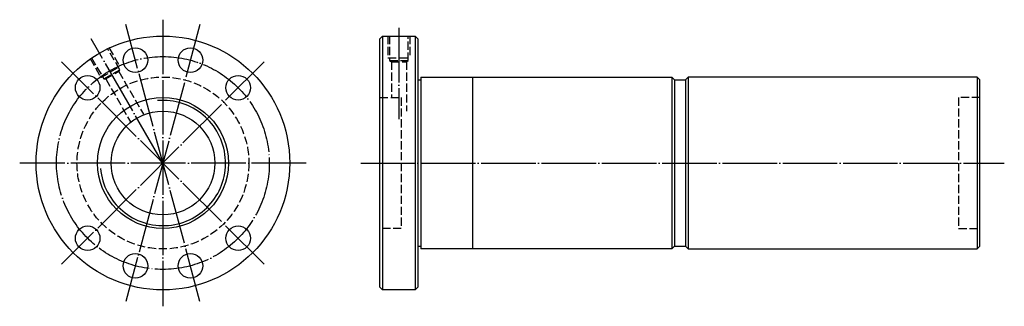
# Model space of a CAD drawing. Header units: millimetres. Extents: x -31 to 330, y 148 to 252.
import ezdxf

# ---------------------------------------------------------------- set-up
doc = ezdxf.new("R2010")
doc.units = ezdxf.units.MM
for name, pattern in [('CENTER', [22, 20, -1, 0, -1]), ('DASHED', [4, 3, -1]), ('THIN', [200000, 200000, 0])]:
    doc.linetypes.add(name, pattern=pattern)
doc.layers.add('NT', color=7, linetype='Continuous')

msp = doc.modelspace()

# ---------------------------------------------------------------- linework, layer by layer
at = {"layer": 'NT', "color": 3, "linetype": 'CENTER'}
for p, q in [((35.09, 250.71), (7.91, 149.29)), ((35.09, 149.29), (7.91, 250.71)), ((21.5, 252.5), (21.5, 147.5)), ((108, 249.5), (108, 216)), ((21.5, 200), (-4.75, 245.47)), ((58.62, 237.12), (-15.62, 162.88)), ((58.62, 162.88), (-15.62, 237.12)), ((74, 200), (-31, 200)), ((94, 200), (329.91, 200))]:
    msp.add_line(p, q, dxfattribs=at)
at = {"layer": 'NT', "color": 16, "linetype": 'Continuous'}
for p, q in [((101, 245.5), (102, 246.5)), ((101, 154.5), (101, 245.5)), ((102, 246.5), (114, 246.5)), ((102, 246.5), (102, 153.5)), ((114, 246.5), (115, 245.5)), ((114, 246.5), (114, 153.5)), ((115, 245.5), (115, 154.5)), ((116, 231.5), (116, 168.5)), ((116, 231.5), (208, 231.5)), ((135, 231.5), (135, 168.5)), ((208, 231.5), (209, 230.5)), ((208, 231.5), (208, 168.5)), ((214, 231.5), (213, 230.5)), ((320, 231.5), (214, 231.5)), ((214, 231.5), (214, 168.5)), ((320, 231.5), (320, 168.5)), ((320, 231.5), (321, 230.5)), ((115, 230.5), (116, 230.5)), ((209, 230.5), (209, 169.5)), ((209, 230.5), (213, 230.5)), ((213, 230.5), (213, 169.5)), ((321, 169.5), (321, 230.5)), ((115, 169.5), (116, 169.5)), ((208, 168.5), (116, 168.5)), ((209, 169.5), (208, 168.5)), ((209, 169.5), (213, 169.5)), ((213, 169.5), (214, 168.5)), ((214, 168.5), (320, 168.5)), ((320, 168.5), (321, 169.5)), ((102, 153.5), (101, 154.5)), ((114, 153.5), (102, 153.5)), ((115, 154.5), (114, 153.5))]:
    msp.add_line(p, q, dxfattribs=at)
at = {"layer": 'NT', "color": 1, "linetype": 'DASHED'}
for p, q in [((104, 246.5), (104, 238.5)), ((112, 246.5), (112, 238.5)), ((1.71, 242.27), (5.71, 235.34)), ((-5.21, 238.27), (-1.21, 231.34)), ((104, 238.5), (112, 238.5)), ((-1.21, 231.34), (5.71, 235.34)), ((104.6, 237.5), (111.4, 237.5)), ((105.25, 237.12), (105.25, 224)), ((110.75, 237.12), (110.75, 219)), ((-0.19, 230.78), (5.69, 234.18)), ((5.32, 233.53), (14.38, 217.83)), ((0.56, 230.78), (9.62, 215.08)), ((101, 224), (108.88, 224)), ((108.88, 224), (108.88, 176)), ((321, 224), (313.12, 224)), ((313.12, 224), (313.12, 176)), ((108.88, 176), (101, 176)), ((313.12, 176), (321, 176))]:
    msp.add_line(p, q, dxfattribs=at)
for points in [[(104.6, 246.5), (104.6, 237.5), (105.25, 237.12), (110.75, 237.12), (111.4, 237.5), (111.4, 246.5)], [(-4.69, 238.57), (-0.19, 230.78), (0.56, 230.78), (5.32, 233.53), (5.69, 234.18), (1.19, 241.97)]]:
    msp.add_lwpolyline(points, dxfattribs=at)
at = {"layer": 'NT', "color": 16, "linetype": 'Continuous'}
for centre, radius in [((21.5, 200), 46.5), ((11.41, 237.67), 4.5), ((31.59, 237.67), 4.5), ((-6.08, 227.58), 4.5), ((49.08, 227.58), 4.5), ((21.5, 200), 24), ((21.5, 200), 19), ((-6.08, 172.42), 4.5), ((49.08, 172.42), 4.5), ((11.41, 162.33), 4.5), ((31.59, 162.33), 4.5)]:
    msp.add_circle(centre, radius, dxfattribs=at)
at = {"layer": 'NT', "color": 3, "linetype": 'CENTER'}
msp.add_circle((21.5, 200), 39, dxfattribs=at)
at = {"layer": 'NT', "color": 1, "linetype": 'DASHED'}
msp.add_circle((21.5, 200), 31.5, dxfattribs=at)
at = {"layer": 'NT', "color": 5, "linetype": 'THIN'}
msp.add_arc((21.5, 200), 22.95, 185, 95, dxfattribs=at)

doc.saveas('drawing.dxf')
